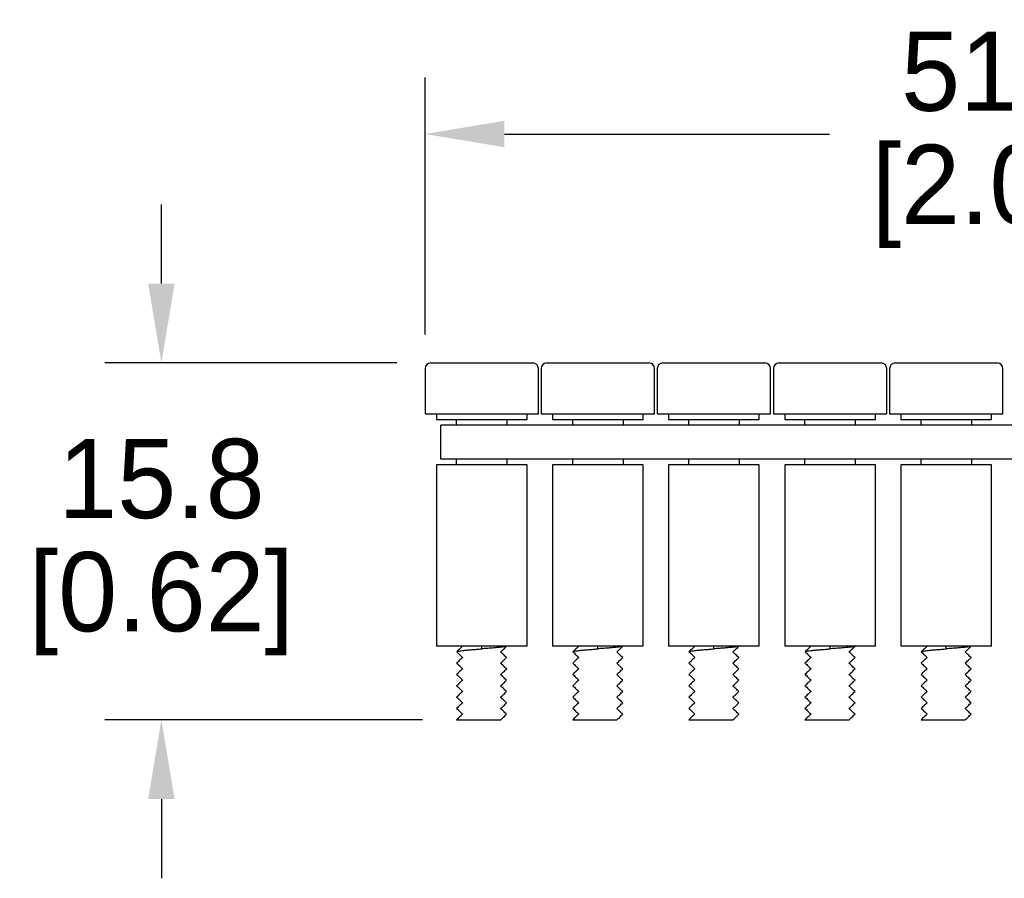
# Model space of a CAD drawing. Header units: inches. Extents: x 0 to 279, y 0 to 216.
# Tile 1 of 4: x 88 to 132, y 85 to 122. Entities that reach past the tile are written whole.
import ezdxf

# ---------------------------------------------------------------- set-up
doc = ezdxf.new("R2010")
doc.units = ezdxf.units.IN
doc.header["$LTSCALE"] = 10
doc.header["$MEASUREMENT"] = 0
doc.layers.add('DIMENSION', color=140, linetype='Continuous')
doc.dimstyles.get("Standard").update_dxf_attribs({"dimtxt": 3.5, "dimasz": 3.5, "dimexe": 2.5, "dimexo": 1.5, "dimgap": 1, "dimtad": 0, "dimtih": 1, "dimtoh": 1, "dimdec": 1, "dimzin": 0, "dimdsep": 46, "dimtxsty": 'Standard', "dimcen": 0, "dimadec": 0, "dimazin": 0, "dimtfac": 1, "dimtdec": 1, "dimtofl": 0, "dimtmove": 0, "dimatfit": 3, "dimfxl": 0, "dimtolj": 1, "dimtzin": 0, "dimarcsym": 0})

# ---------------------------------------------------------------- blocks, each defined once
blk = doc.blocks.new('*D1')
at = {"layer": 'DEFPOINTS', "color": 0}
for p in [(106.175, 117.381), (106.175, 107.025), (157.3, 107.025)]:
    blk.add_point(p, dxfattribs=at)
at = {"layer": 'DIMENSION', "color": 0, "lineweight": -2}
for p, q in [((106.175, 108.525), (106.175, 119.881)), ((157.3, 108.525), (157.3, 119.881)), ((109.675, 117.381), (124.03, 117.381)), ((153.8, 117.381), (139.446, 117.381))]:
    blk.add_line(p, q, dxfattribs=at)
at = {"layer": 'DIMENSION', "color": 0}
for points in [[(109.675, 117.965), (109.675, 116.798), (106.175, 117.381)], [(153.8, 117.965), (153.8, 116.798), (157.3, 117.381)]]:
    blk.add_solid(points, dxfattribs=at)
at = {"layer": 'DIMENSION', "color": 0, "char_height": 3.5, "attachment_point": 5}
for s, insert in [('\\A1;51.1', (131.738, 120.131)), ('\\A1;[2.01]', (131.738, 114.631))]:
    blk.add_mtext(s, dxfattribs=dict(at, insert=insert))
blk = doc.blocks.new('*D2')
at = {"layer": 'DEFPOINTS', "color": 0}
for p in [(106.425, 107.275), (94.538, 91.523), (107.566, 91.523)]:
    blk.add_point(p, dxfattribs=at)
at = {"layer": 'DIMENSION', "color": 0, "lineweight": -2}
for p, q in [((94.538, 110.775), (94.538, 114.275)), ((104.925, 107.275), (92.038, 107.275)), ((106.066, 91.523), (92.038, 91.523)), ((94.538, 88.023), (94.538, 84.523))]:
    blk.add_line(p, q, dxfattribs=at)
at = {"layer": 'DIMENSION', "color": 0}
for points in [[(93.954, 110.775), (95.121, 110.775), (94.538, 107.275)], [(93.954, 88.023), (95.121, 88.023), (94.538, 91.523)]]:
    blk.add_solid(points, dxfattribs=at)
at = {"layer": 'DIMENSION', "color": 0, "char_height": 3.5, "attachment_point": 5}
for s, insert in [('\\A1;15.8', (94.538, 102.149)), ('\\A1;[0.62]', (94.538, 96.649))]:
    blk.add_mtext(s, dxfattribs=dict(at, insert=insert))

msp = doc.modelspace()

# ---------------------------------------------------------------- linework, layer by layer
for p, q in [((106.175, 107.025), (106.175, 105.025)), ((106.425, 107.275), (108.675, 107.275)), ((108.675, 107.275), (110.925, 107.275)), ((111.175, 105.025), (111.175, 107.025)), ((111.3, 107.025), (111.3, 105.025)), ((111.55, 107.275), (113.8, 107.275)), ((113.8, 107.275), (116.05, 107.275)), ((116.3, 105.025), (116.3, 107.025)), ((116.425, 107.025), (116.425, 105.025)), ((116.675, 107.275), (118.925, 107.275)), ((118.925, 107.275), (121.175, 107.275)), ((121.425, 105.025), (121.425, 107.025)), ((121.55, 107.025), (121.55, 105.025)), ((121.8, 107.275), (124.05, 107.275)), ((124.05, 107.275), (126.3, 107.275)), ((126.55, 105.025), (126.55, 107.025)), ((126.675, 107.025), (126.675, 105.025)), ((126.925, 107.275), (129.175, 107.275)), ((129.175, 107.275), (131.425, 107.275)), ((131.675, 105.025), (131.675, 107.025)), ((106.175, 105.025), (108.675, 105.025)), ((106.675, 105.025), (106.675, 104.775)), ((106.675, 104.775), (108.675, 104.775)), ((107.55, 104.775), (107.55, 104.525)), ((108.675, 105.025), (111.175, 105.025)), ((108.675, 104.775), (110.675, 104.775)), ((109.8, 104.525), (109.8, 104.775)), ((110.675, 104.775), (110.675, 105.025)), ((111.3, 105.025), (113.8, 105.025)), ((111.8, 105.025), (111.8, 104.775)), ((111.8, 104.775), (113.8, 104.775)), ((112.675, 104.775), (112.675, 104.525)), ((113.8, 105.025), (116.3, 105.025)), ((113.8, 104.775), (115.8, 104.775)), ((114.925, 104.525), (114.925, 104.775)), ((115.8, 104.775), (115.8, 105.025)), ((116.425, 105.025), (118.925, 105.025)), ((116.925, 105.025), (116.925, 104.775)), ((116.925, 104.775), (118.925, 104.775)), ((117.8, 104.775), (117.8, 104.525)), ((118.925, 105.025), (121.425, 105.025)), ((118.925, 104.775), (120.925, 104.775)), ((120.05, 104.525), (120.05, 104.775)), ((120.925, 104.775), (120.925, 105.025)), ((121.55, 105.025), (124.05, 105.025)), ((122.05, 105.025), (122.05, 104.775)), ((122.05, 104.775), (124.05, 104.775)), ((122.925, 104.775), (122.925, 104.525)), ((124.05, 105.025), (126.55, 105.025)), ((124.05, 104.775), (126.05, 104.775)), ((125.175, 104.525), (125.175, 104.775)), ((126.05, 104.775), (126.05, 105.025)), ((126.675, 105.025), (129.175, 105.025)), ((127.175, 105.025), (127.175, 104.775)), ((127.175, 104.775), (129.175, 104.775)), ((128.05, 104.775), (128.05, 104.525)), ((129.175, 105.025), (131.675, 105.025)), ((129.175, 104.775), (131.175, 104.775)), ((130.3, 104.525), (130.3, 104.775)), ((131.175, 104.775), (131.175, 105.025)), ((106.875, 103.025), (106.875, 104.525)), ((156.625, 104.525), (106.875, 104.525)), ((156.625, 103.025), (106.875, 103.025)), ((107.55, 103.025), (107.55, 102.775)), ((109.8, 102.775), (109.8, 103.025)), ((112.675, 103.025), (112.675, 102.775)), ((114.925, 102.775), (114.925, 103.025)), ((117.8, 103.025), (117.8, 102.775)), ((120.05, 102.775), (120.05, 103.025)), ((122.925, 103.025), (122.925, 102.775)), ((125.175, 102.775), (125.175, 103.025)), ((128.05, 103.025), (128.05, 102.775)), ((130.3, 102.775), (130.3, 103.025)), ((106.675, 102.775), (106.675, 94.775)), ((110.675, 102.775), (106.675, 102.775)), ((110.675, 94.775), (110.675, 102.775)), ((111.8, 102.775), (111.8, 94.775)), ((115.8, 102.775), (111.8, 102.775)), ((115.8, 94.775), (115.8, 102.775)), ((116.925, 102.775), (116.925, 94.775)), ((120.925, 102.775), (116.925, 102.775)), ((120.925, 94.775), (120.925, 102.775)), ((122.05, 102.775), (122.05, 94.775)), ((126.05, 102.775), (122.05, 102.775)), ((126.05, 94.775), (126.05, 102.775)), ((127.175, 102.775), (127.175, 94.775)), ((131.175, 102.775), (127.175, 102.775)), ((131.175, 94.775), (131.175, 102.775)), ((110.675, 94.775), (106.675, 94.775)), ((115.8, 94.775), (111.8, 94.775)), ((120.925, 94.775), (116.925, 94.775)), ((126.05, 94.775), (122.05, 94.775)), ((131.175, 94.775), (127.175, 94.775)), ((107.566, 91.523), (109.514, 91.523)), ((112.691, 91.523), (114.639, 91.523)), ((117.816, 91.523), (119.764, 91.523)), ((122.941, 91.523), (124.889, 91.523)), ((128.066, 91.523), (130.014, 91.523))]:
    msp.add_line(p, q)
at = {"color": 7}
for p, q in [((108.675, 94.67), (108.675, 94.775)), ((109.775, 94.768), (109.782, 94.775)), ((113.8, 94.67), (113.8, 94.775)), ((114.9, 94.768), (114.907, 94.775)), ((118.925, 94.67), (118.925, 94.775)), ((120.025, 94.768), (120.032, 94.775)), ((124.05, 94.67), (124.05, 94.775)), ((125.15, 94.768), (125.157, 94.775)), ((129.175, 94.67), (129.175, 94.775)), ((130.275, 94.768), (130.282, 94.775)), ((108.675, 94.65), (108.675, 94.67)), ((113.8, 94.65), (113.8, 94.67)), ((118.925, 94.65), (118.925, 94.67)), ((124.05, 94.65), (124.05, 94.67)), ((129.175, 94.65), (129.175, 94.67))]:
    msp.add_line(p, q, dxfattribs=at)
for centre, start, end in [((106.425, 107.025), 90, 180), ((110.925, 107.025), 0, 90), ((111.55, 107.025), 90, 180), ((116.05, 107.025), 0, 90), ((116.675, 107.025), 90, 180), ((121.175, 107.025), 0, 90), ((121.8, 107.025), 90, 180), ((126.3, 107.025), 0, 90), ((126.925, 107.025), 90, 180), ((131.425, 107.025), 0, 90)]:
    msp.add_arc(centre, 0.25, start, end)
for points, knots in [([(107.835, 94.775), (107.793, 94.736), (107.707, 94.655), (107.621, 94.574), (107.572, 94.523)], [0, 0, 0, 0, 0.481298, 1, 1, 1, 1]), ([(108.675, 94.67), (108.747, 94.675), (108.893, 94.685), (109.107, 94.701), (109.305, 94.717), (109.478, 94.734), (109.616, 94.749), (109.715, 94.762), (109.748, 94.771), (109.762, 94.775)], [0, 0, 0, 0, 0.144865, 0.294554, 0.446264, 0.596957, 0.743714, 0.887229, 1, 1, 1, 1]), ([(109.506, 94.516), (109.551, 94.558), (109.64, 94.642), (109.73, 94.726), (109.775, 94.768)], [0, 0, 0, 0, 0.499853, 1, 1, 1, 1]), ([(112.96, 94.775), (112.918, 94.736), (112.832, 94.655), (112.746, 94.574), (112.697, 94.523)], [0, 0, 0, 0, 0.481298, 1, 1, 1, 1]), ([(113.8, 94.67), (113.872, 94.675), (114.018, 94.685), (114.232, 94.701), (114.43, 94.717), (114.603, 94.734), (114.741, 94.749), (114.84, 94.762), (114.873, 94.771), (114.887, 94.775)], [0, 0, 0, 0, 0.144865, 0.294554, 0.446264, 0.596957, 0.743714, 0.887229, 1, 1, 1, 1]), ([(114.631, 94.516), (114.676, 94.558), (114.765, 94.642), (114.855, 94.726), (114.9, 94.768)], [0, 0, 0, 0, 0.499853, 1, 1, 1, 1]), ([(118.085, 94.775), (118.043, 94.736), (117.957, 94.655), (117.871, 94.574), (117.822, 94.523)], [0, 0, 0, 0, 0.481298, 1, 1, 1, 1]), ([(118.925, 94.67), (118.997, 94.675), (119.143, 94.685), (119.357, 94.701), (119.555, 94.717), (119.728, 94.734), (119.866, 94.749), (119.965, 94.762), (119.998, 94.771), (120.012, 94.775)], [0, 0, 0, 0, 0.144865, 0.294554, 0.446264, 0.596957, 0.743714, 0.887229, 1, 1, 1, 1]), ([(119.756, 94.516), (119.801, 94.558), (119.89, 94.642), (119.98, 94.726), (120.025, 94.768)], [0, 0, 0, 0, 0.499853, 1, 1, 1, 1]), ([(123.21, 94.775), (123.168, 94.736), (123.082, 94.655), (122.996, 94.574), (122.947, 94.523)], [0, 0, 0, 0, 0.481298, 1, 1, 1, 1]), ([(124.05, 94.67), (124.122, 94.675), (124.268, 94.685), (124.482, 94.701), (124.68, 94.717), (124.853, 94.734), (124.991, 94.749), (125.09, 94.762), (125.123, 94.771), (125.137, 94.775)], [0, 0, 0, 0, 0.144865, 0.294554, 0.446264, 0.596957, 0.743714, 0.887229, 1, 1, 1, 1]), ([(124.881, 94.516), (124.926, 94.558), (125.015, 94.642), (125.105, 94.726), (125.15, 94.768)], [0, 0, 0, 0, 0.499853, 1, 1, 1, 1]), ([(128.335, 94.775), (128.293, 94.736), (128.207, 94.655), (128.121, 94.574), (128.072, 94.523)], [0, 0, 0, 0, 0.481298, 1, 1, 1, 1]), ([(129.175, 94.67), (129.247, 94.675), (129.393, 94.685), (129.607, 94.701), (129.805, 94.717), (129.978, 94.734), (130.116, 94.749), (130.215, 94.762), (130.248, 94.771), (130.262, 94.775)], [0, 0, 0, 0, 0.144865, 0.294554, 0.446264, 0.596957, 0.743714, 0.887229, 1, 1, 1, 1]), ([(130.006, 94.516), (130.051, 94.558), (130.14, 94.642), (130.23, 94.726), (130.275, 94.768)], [0, 0, 0, 0, 0.499853, 1, 1, 1, 1]), ([(107.572, 94.523), (107.621, 94.476), (107.707, 94.395), (107.793, 94.314), (107.835, 94.275)], [0, 0, 0, 0, 0.518353, 1, 1, 1, 1]), ([(107.581, 94.532), (107.584, 94.535), (107.592, 94.544), (107.652, 94.557), (107.751, 94.571), (107.888, 94.586), (108.057, 94.603), (108.252, 94.619), (108.461, 94.635), (108.605, 94.645), (108.675, 94.65)], [0, 0, 0, 0, 0.0793093, 0.2112176, 0.3388064, 0.4692789, 0.6032518, 0.7381296, 0.8712098, 1, 1, 1, 1]), ([(109.775, 94.268), (109.722, 94.315), (109.635, 94.396), (109.549, 94.477), (109.507, 94.516)], [0, 0, 0, 0, 0.517653, 1, 1, 1, 1]), ([(112.697, 94.523), (112.746, 94.476), (112.832, 94.395), (112.918, 94.314), (112.96, 94.275)], [0, 0, 0, 0, 0.518353, 1, 1, 1, 1]), ([(112.706, 94.532), (112.709, 94.535), (112.717, 94.544), (112.777, 94.557), (112.876, 94.571), (113.013, 94.586), (113.182, 94.603), (113.377, 94.619), (113.586, 94.635), (113.73, 94.645), (113.8, 94.65)], [0, 0, 0, 0, 0.0793093, 0.2112176, 0.3388064, 0.4692789, 0.6032518, 0.7381296, 0.8712098, 1, 1, 1, 1]), ([(114.9, 94.268), (114.847, 94.315), (114.76, 94.396), (114.674, 94.477), (114.632, 94.516)], [0, 0, 0, 0, 0.517653, 1, 1, 1, 1]), ([(117.822, 94.523), (117.871, 94.476), (117.957, 94.395), (118.043, 94.314), (118.085, 94.275)], [0, 0, 0, 0, 0.518353, 1, 1, 1, 1]), ([(117.831, 94.532), (117.834, 94.535), (117.842, 94.544), (117.902, 94.557), (118.001, 94.571), (118.138, 94.586), (118.307, 94.603), (118.502, 94.619), (118.711, 94.635), (118.855, 94.645), (118.925, 94.65)], [0, 0, 0, 0, 0.0793093, 0.2112176, 0.3388064, 0.4692789, 0.6032518, 0.7381296, 0.8712098, 1, 1, 1, 1]), ([(120.025, 94.268), (119.972, 94.315), (119.885, 94.396), (119.799, 94.477), (119.757, 94.516)], [0, 0, 0, 0, 0.517653, 1, 1, 1, 1]), ([(122.947, 94.523), (122.996, 94.476), (123.082, 94.395), (123.168, 94.314), (123.21, 94.275)], [0, 0, 0, 0, 0.518353, 1, 1, 1, 1]), ([(122.956, 94.532), (122.959, 94.535), (122.967, 94.544), (123.027, 94.557), (123.126, 94.571), (123.263, 94.586), (123.432, 94.603), (123.627, 94.619), (123.836, 94.635), (123.98, 94.645), (124.05, 94.65)], [0, 0, 0, 0, 0.0793093, 0.2112176, 0.3388064, 0.4692789, 0.6032518, 0.7381296, 0.8712098, 1, 1, 1, 1]), ([(125.15, 94.268), (125.097, 94.315), (125.01, 94.396), (124.924, 94.477), (124.882, 94.516)], [0, 0, 0, 0, 0.517653, 1, 1, 1, 1]), ([(128.072, 94.523), (128.121, 94.476), (128.207, 94.395), (128.293, 94.314), (128.335, 94.275)], [0, 0, 0, 0, 0.518353, 1, 1, 1, 1]), ([(128.081, 94.532), (128.084, 94.535), (128.092, 94.544), (128.152, 94.557), (128.251, 94.571), (128.388, 94.586), (128.557, 94.603), (128.752, 94.619), (128.961, 94.635), (129.105, 94.645), (129.175, 94.65)], [0, 0, 0, 0, 0.0793093, 0.2112176, 0.3388064, 0.4692789, 0.6032518, 0.7381296, 0.8712098, 1, 1, 1, 1]), ([(130.275, 94.268), (130.222, 94.315), (130.135, 94.396), (130.049, 94.477), (130.007, 94.516)], [0, 0, 0, 0, 0.517653, 1, 1, 1, 1]), ([(107.835, 94.275), (107.79, 94.233), (107.701, 94.149), (107.611, 94.065), (107.566, 94.023)], [0, 0, 0, 0, 0.499856, 1, 1, 1, 1]), ([(107.566, 94.023), (107.62, 93.977), (107.707, 93.895), (107.793, 93.814), (107.835, 93.775)], [0, 0, 0, 0, 0.517208, 1, 1, 1, 1]), ([(109.507, 94.016), (109.555, 94.062), (109.645, 94.146), (109.734, 94.23), (109.775, 94.268)], [0, 0, 0, 0, 0.5411538, 1, 1, 1, 1]), ([(109.776, 93.769), (109.721, 93.815), (109.635, 93.896), (109.548, 93.977), (109.507, 94.016)], [0, 0, 0, 0, 0.518076, 1, 1, 1, 1]), ([(112.96, 94.275), (112.915, 94.233), (112.826, 94.149), (112.736, 94.065), (112.691, 94.023)], [0, 0, 0, 0, 0.499856, 1, 1, 1, 1]), ([(112.691, 94.023), (112.745, 93.977), (112.832, 93.895), (112.918, 93.814), (112.96, 93.775)], [0, 0, 0, 0, 0.517208, 1, 1, 1, 1]), ([(114.632, 94.016), (114.68, 94.062), (114.77, 94.146), (114.859, 94.23), (114.9, 94.268)], [0, 0, 0, 0, 0.5411538, 1, 1, 1, 1]), ([(114.901, 93.769), (114.846, 93.815), (114.76, 93.896), (114.673, 93.977), (114.632, 94.016)], [0, 0, 0, 0, 0.518076, 1, 1, 1, 1]), ([(118.085, 94.275), (118.04, 94.233), (117.951, 94.149), (117.861, 94.065), (117.816, 94.023)], [0, 0, 0, 0, 0.499856, 1, 1, 1, 1]), ([(117.816, 94.023), (117.87, 93.977), (117.957, 93.895), (118.043, 93.814), (118.085, 93.775)], [0, 0, 0, 0, 0.517208, 1, 1, 1, 1]), ([(119.757, 94.016), (119.805, 94.062), (119.895, 94.146), (119.984, 94.23), (120.025, 94.268)], [0, 0, 0, 0, 0.5411538, 1, 1, 1, 1]), ([(120.026, 93.769), (119.971, 93.815), (119.885, 93.896), (119.798, 93.977), (119.757, 94.016)], [0, 0, 0, 0, 0.518076, 1, 1, 1, 1]), ([(123.21, 94.275), (123.165, 94.233), (123.076, 94.149), (122.986, 94.065), (122.941, 94.023)], [0, 0, 0, 0, 0.499856, 1, 1, 1, 1]), ([(122.941, 94.023), (122.995, 93.977), (123.082, 93.895), (123.168, 93.814), (123.21, 93.775)], [0, 0, 0, 0, 0.517208, 1, 1, 1, 1]), ([(124.882, 94.016), (124.93, 94.062), (125.02, 94.146), (125.109, 94.23), (125.15, 94.268)], [0, 0, 0, 0, 0.5411538, 1, 1, 1, 1]), ([(125.151, 93.769), (125.096, 93.815), (125.01, 93.896), (124.923, 93.977), (124.882, 94.016)], [0, 0, 0, 0, 0.518076, 1, 1, 1, 1]), ([(128.335, 94.275), (128.29, 94.233), (128.201, 94.149), (128.111, 94.065), (128.066, 94.023)], [0, 0, 0, 0, 0.499856, 1, 1, 1, 1]), ([(128.066, 94.023), (128.12, 93.977), (128.207, 93.895), (128.293, 93.814), (128.335, 93.775)], [0, 0, 0, 0, 0.517208, 1, 1, 1, 1]), ([(130.007, 94.016), (130.055, 94.062), (130.145, 94.146), (130.234, 94.23), (130.275, 94.268)], [0, 0, 0, 0, 0.5411538, 1, 1, 1, 1]), ([(130.276, 93.769), (130.221, 93.815), (130.135, 93.896), (130.048, 93.977), (130.007, 94.016)], [0, 0, 0, 0, 0.518076, 1, 1, 1, 1]), ([(107.836, 93.776), (107.791, 93.734), (107.702, 93.65), (107.612, 93.566), (107.567, 93.524)], [0, 0, 0, 0, 0.4998447, 1, 1, 1, 1]), ([(107.567, 93.524), (107.62, 93.477), (107.707, 93.395), (107.793, 93.314), (107.835, 93.275)], [0, 0, 0, 0, 0.517296, 1, 1, 1, 1]), ([(109.507, 93.517), (109.552, 93.559), (109.641, 93.643), (109.731, 93.727), (109.776, 93.769)], [0, 0, 0, 0, 0.499852, 1, 1, 1, 1]), ([(109.775, 93.269), (109.721, 93.315), (109.635, 93.396), (109.548, 93.477), (109.507, 93.516)], [0, 0, 0, 0, 0.518553, 1, 1, 1, 1]), ([(112.961, 93.776), (112.916, 93.734), (112.827, 93.65), (112.737, 93.566), (112.692, 93.524)], [0, 0, 0, 0, 0.4998447, 1, 1, 1, 1]), ([(112.692, 93.524), (112.745, 93.477), (112.832, 93.395), (112.918, 93.314), (112.96, 93.275)], [0, 0, 0, 0, 0.517296, 1, 1, 1, 1]), ([(114.632, 93.517), (114.677, 93.559), (114.766, 93.643), (114.856, 93.727), (114.901, 93.769)], [0, 0, 0, 0, 0.499852, 1, 1, 1, 1]), ([(114.9, 93.269), (114.846, 93.315), (114.76, 93.396), (114.673, 93.477), (114.632, 93.516)], [0, 0, 0, 0, 0.518553, 1, 1, 1, 1]), ([(118.086, 93.776), (118.041, 93.734), (117.952, 93.65), (117.862, 93.566), (117.817, 93.524)], [0, 0, 0, 0, 0.4998447, 1, 1, 1, 1]), ([(117.817, 93.524), (117.87, 93.477), (117.957, 93.395), (118.043, 93.314), (118.085, 93.275)], [0, 0, 0, 0, 0.517296, 1, 1, 1, 1]), ([(119.757, 93.517), (119.802, 93.559), (119.891, 93.643), (119.981, 93.727), (120.026, 93.769)], [0, 0, 0, 0, 0.499852, 1, 1, 1, 1]), ([(120.025, 93.269), (119.971, 93.315), (119.885, 93.396), (119.798, 93.477), (119.757, 93.516)], [0, 0, 0, 0, 0.518553, 1, 1, 1, 1]), ([(123.211, 93.776), (123.166, 93.734), (123.077, 93.65), (122.987, 93.566), (122.942, 93.524)], [0, 0, 0, 0, 0.4998447, 1, 1, 1, 1]), ([(122.942, 93.524), (122.995, 93.477), (123.082, 93.395), (123.168, 93.314), (123.21, 93.275)], [0, 0, 0, 0, 0.517296, 1, 1, 1, 1]), ([(124.882, 93.517), (124.927, 93.559), (125.016, 93.643), (125.106, 93.727), (125.151, 93.769)], [0, 0, 0, 0, 0.499852, 1, 1, 1, 1]), ([(125.15, 93.269), (125.096, 93.315), (125.01, 93.396), (124.923, 93.477), (124.882, 93.516)], [0, 0, 0, 0, 0.518553, 1, 1, 1, 1]), ([(128.336, 93.776), (128.291, 93.734), (128.202, 93.65), (128.112, 93.566), (128.067, 93.524)], [0, 0, 0, 0, 0.4998447, 1, 1, 1, 1]), ([(128.067, 93.524), (128.12, 93.477), (128.207, 93.395), (128.293, 93.314), (128.335, 93.275)], [0, 0, 0, 0, 0.517296, 1, 1, 1, 1]), ([(130.007, 93.517), (130.052, 93.559), (130.141, 93.643), (130.231, 93.727), (130.276, 93.769)], [0, 0, 0, 0, 0.499852, 1, 1, 1, 1]), ([(130.275, 93.269), (130.221, 93.315), (130.135, 93.396), (130.048, 93.477), (130.007, 93.516)], [0, 0, 0, 0, 0.518553, 1, 1, 1, 1]), ([(107.835, 93.275), (107.79, 93.233), (107.701, 93.149), (107.611, 93.065), (107.566, 93.023)], [0, 0, 0, 0, 0.499836, 1, 1, 1, 1]), ([(107.566, 93.023), (107.62, 92.976), (107.707, 92.895), (107.793, 92.814), (107.835, 92.775)], [0, 0, 0, 0, 0.518283, 1, 1, 1, 1]), ([(109.507, 93.016), (109.551, 93.058), (109.641, 93.143), (109.731, 93.227), (109.775, 93.269)], [0, 0, 0, 0, 0.4998308, 1, 1, 1, 1]), ([(109.775, 92.768), (109.722, 92.815), (109.635, 92.896), (109.549, 92.977), (109.507, 93.016)], [0, 0, 0, 0, 0.5171941, 1, 1, 1, 1]), ([(112.96, 93.275), (112.915, 93.233), (112.826, 93.149), (112.736, 93.065), (112.691, 93.023)], [0, 0, 0, 0, 0.499836, 1, 1, 1, 1]), ([(112.691, 93.023), (112.745, 92.976), (112.832, 92.895), (112.918, 92.814), (112.96, 92.775)], [0, 0, 0, 0, 0.518283, 1, 1, 1, 1]), ([(114.632, 93.016), (114.676, 93.058), (114.766, 93.143), (114.856, 93.227), (114.9, 93.269)], [0, 0, 0, 0, 0.4998308, 1, 1, 1, 1]), ([(114.9, 92.768), (114.847, 92.815), (114.76, 92.896), (114.674, 92.977), (114.632, 93.016)], [0, 0, 0, 0, 0.5171941, 1, 1, 1, 1]), ([(118.085, 93.275), (118.04, 93.233), (117.951, 93.149), (117.861, 93.065), (117.816, 93.023)], [0, 0, 0, 0, 0.499836, 1, 1, 1, 1]), ([(117.816, 93.023), (117.87, 92.976), (117.957, 92.895), (118.043, 92.814), (118.085, 92.775)], [0, 0, 0, 0, 0.518283, 1, 1, 1, 1]), ([(119.757, 93.016), (119.801, 93.058), (119.891, 93.143), (119.981, 93.227), (120.025, 93.269)], [0, 0, 0, 0, 0.4998308, 1, 1, 1, 1]), ([(120.025, 92.768), (119.972, 92.815), (119.885, 92.896), (119.799, 92.977), (119.757, 93.016)], [0, 0, 0, 0, 0.5171941, 1, 1, 1, 1]), ([(123.21, 93.275), (123.165, 93.233), (123.076, 93.149), (122.986, 93.065), (122.941, 93.023)], [0, 0, 0, 0, 0.499836, 1, 1, 1, 1]), ([(122.941, 93.023), (122.995, 92.976), (123.082, 92.895), (123.168, 92.814), (123.21, 92.775)], [0, 0, 0, 0, 0.518283, 1, 1, 1, 1]), ([(124.882, 93.016), (124.926, 93.058), (125.016, 93.143), (125.106, 93.227), (125.15, 93.269)], [0, 0, 0, 0, 0.4998308, 1, 1, 1, 1]), ([(125.15, 92.768), (125.097, 92.815), (125.01, 92.896), (124.924, 92.977), (124.882, 93.016)], [0, 0, 0, 0, 0.5171941, 1, 1, 1, 1]), ([(128.335, 93.275), (128.29, 93.233), (128.201, 93.149), (128.111, 93.065), (128.066, 93.023)], [0, 0, 0, 0, 0.499836, 1, 1, 1, 1]), ([(128.066, 93.023), (128.12, 92.976), (128.207, 92.895), (128.293, 92.814), (128.335, 92.775)], [0, 0, 0, 0, 0.518283, 1, 1, 1, 1]), ([(130.007, 93.016), (130.051, 93.058), (130.141, 93.143), (130.231, 93.227), (130.275, 93.269)], [0, 0, 0, 0, 0.4998308, 1, 1, 1, 1]), ([(130.275, 92.768), (130.222, 92.815), (130.135, 92.896), (130.049, 92.977), (130.007, 93.016)], [0, 0, 0, 0, 0.5171941, 1, 1, 1, 1]), ([(107.835, 92.775), (107.79, 92.733), (107.701, 92.649), (107.611, 92.565), (107.566, 92.523)], [0, 0, 0, 0, 0.499865, 1, 1, 1, 1]), ([(109.506, 92.516), (109.551, 92.558), (109.64, 92.642), (109.73, 92.726), (109.775, 92.768)], [0, 0, 0, 0, 0.499828, 1, 1, 1, 1]), ([(112.96, 92.775), (112.915, 92.733), (112.826, 92.649), (112.736, 92.565), (112.691, 92.523)], [0, 0, 0, 0, 0.499865, 1, 1, 1, 1]), ([(114.631, 92.516), (114.676, 92.558), (114.765, 92.642), (114.855, 92.726), (114.9, 92.768)], [0, 0, 0, 0, 0.499828, 1, 1, 1, 1]), ([(118.085, 92.775), (118.04, 92.733), (117.951, 92.649), (117.861, 92.565), (117.816, 92.523)], [0, 0, 0, 0, 0.499865, 1, 1, 1, 1]), ([(119.756, 92.516), (119.801, 92.558), (119.89, 92.642), (119.98, 92.726), (120.025, 92.768)], [0, 0, 0, 0, 0.499828, 1, 1, 1, 1]), ([(123.21, 92.775), (123.165, 92.733), (123.076, 92.649), (122.986, 92.565), (122.941, 92.523)], [0, 0, 0, 0, 0.499865, 1, 1, 1, 1]), ([(124.881, 92.516), (124.926, 92.558), (125.015, 92.642), (125.105, 92.726), (125.15, 92.768)], [0, 0, 0, 0, 0.499828, 1, 1, 1, 1]), ([(128.335, 92.775), (128.29, 92.733), (128.201, 92.649), (128.111, 92.565), (128.066, 92.523)], [0, 0, 0, 0, 0.499865, 1, 1, 1, 1]), ([(130.006, 92.516), (130.051, 92.558), (130.14, 92.642), (130.23, 92.726), (130.275, 92.768)], [0, 0, 0, 0, 0.499828, 1, 1, 1, 1]), ([(107.566, 92.523), (107.621, 92.476), (107.707, 92.395), (107.793, 92.314), (107.835, 92.275)], [0, 0, 0, 0, 0.518999, 1, 1, 1, 1]), ([(107.835, 92.275), (107.79, 92.233), (107.701, 92.149), (107.611, 92.065), (107.566, 92.023)], [0, 0, 0, 0, 0.499826, 1, 1, 1, 1]), ([(109.506, 92.016), (109.551, 92.058), (109.64, 92.142), (109.73, 92.226), (109.775, 92.268)], [0, 0, 0, 0, 0.499848, 1, 1, 1, 1]), ([(109.775, 92.268), (109.721, 92.316), (109.635, 92.396), (109.548, 92.478), (109.507, 92.516)], [0, 0, 0, 0, 0.518994, 1, 1, 1, 1]), ([(112.691, 92.523), (112.746, 92.476), (112.832, 92.395), (112.918, 92.314), (112.96, 92.275)], [0, 0, 0, 0, 0.518999, 1, 1, 1, 1]), ([(112.96, 92.275), (112.915, 92.233), (112.826, 92.149), (112.736, 92.065), (112.691, 92.023)], [0, 0, 0, 0, 0.499826, 1, 1, 1, 1]), ([(114.631, 92.016), (114.676, 92.058), (114.765, 92.142), (114.855, 92.226), (114.9, 92.268)], [0, 0, 0, 0, 0.499848, 1, 1, 1, 1]), ([(114.9, 92.268), (114.846, 92.316), (114.76, 92.396), (114.673, 92.478), (114.632, 92.516)], [0, 0, 0, 0, 0.518994, 1, 1, 1, 1]), ([(117.816, 92.523), (117.871, 92.476), (117.957, 92.395), (118.043, 92.314), (118.085, 92.275)], [0, 0, 0, 0, 0.518999, 1, 1, 1, 1]), ([(118.085, 92.275), (118.04, 92.233), (117.951, 92.149), (117.861, 92.065), (117.816, 92.023)], [0, 0, 0, 0, 0.499826, 1, 1, 1, 1]), ([(119.756, 92.016), (119.801, 92.058), (119.89, 92.142), (119.98, 92.226), (120.025, 92.268)], [0, 0, 0, 0, 0.499848, 1, 1, 1, 1]), ([(120.025, 92.268), (119.971, 92.316), (119.885, 92.396), (119.798, 92.478), (119.757, 92.516)], [0, 0, 0, 0, 0.518994, 1, 1, 1, 1]), ([(122.941, 92.523), (122.996, 92.476), (123.082, 92.395), (123.168, 92.314), (123.21, 92.275)], [0, 0, 0, 0, 0.518999, 1, 1, 1, 1]), ([(123.21, 92.275), (123.165, 92.233), (123.076, 92.149), (122.986, 92.065), (122.941, 92.023)], [0, 0, 0, 0, 0.499826, 1, 1, 1, 1]), ([(124.881, 92.016), (124.926, 92.058), (125.015, 92.142), (125.105, 92.226), (125.15, 92.268)], [0, 0, 0, 0, 0.499848, 1, 1, 1, 1]), ([(125.15, 92.268), (125.096, 92.316), (125.01, 92.396), (124.923, 92.478), (124.882, 92.516)], [0, 0, 0, 0, 0.518994, 1, 1, 1, 1]), ([(128.066, 92.523), (128.121, 92.476), (128.207, 92.395), (128.293, 92.314), (128.335, 92.275)], [0, 0, 0, 0, 0.518999, 1, 1, 1, 1]), ([(128.335, 92.275), (128.29, 92.233), (128.201, 92.149), (128.111, 92.065), (128.066, 92.023)], [0, 0, 0, 0, 0.499826, 1, 1, 1, 1]), ([(130.006, 92.016), (130.051, 92.058), (130.14, 92.142), (130.23, 92.226), (130.275, 92.268)], [0, 0, 0, 0, 0.499848, 1, 1, 1, 1]), ([(130.275, 92.268), (130.221, 92.316), (130.135, 92.396), (130.048, 92.478), (130.007, 92.516)], [0, 0, 0, 0, 0.518994, 1, 1, 1, 1]), ([(107.566, 92.023), (107.621, 91.976), (107.707, 91.895), (107.793, 91.814), (107.835, 91.775)], [0, 0, 0, 0, 0.518628, 1, 1, 1, 1]), ([(107.835, 91.775), (107.79, 91.733), (107.701, 91.649), (107.611, 91.565), (107.566, 91.523)], [0, 0, 0, 0, 0.499864, 1, 1, 1, 1]), ([(109.775, 91.768), (109.722, 91.815), (109.635, 91.896), (109.549, 91.977), (109.507, 92.016)], [0, 0, 0, 0, 0.517365, 1, 1, 1, 1]), ([(109.514, 91.523), (109.556, 91.563), (109.643, 91.644), (109.73, 91.726), (109.775, 91.768)], [0.0267278, 0.0267278, 0.0267278, 0.0267278, 0.4998697, 1, 1, 1, 1]), ([(112.691, 92.023), (112.746, 91.976), (112.832, 91.895), (112.918, 91.814), (112.96, 91.775)], [0, 0, 0, 0, 0.518628, 1, 1, 1, 1]), ([(112.96, 91.775), (112.915, 91.733), (112.826, 91.649), (112.736, 91.565), (112.691, 91.523)], [0, 0, 0, 0, 0.499864, 1, 1, 1, 1]), ([(114.9, 91.768), (114.847, 91.815), (114.76, 91.896), (114.674, 91.977), (114.632, 92.016)], [0, 0, 0, 0, 0.517365, 1, 1, 1, 1]), ([(114.639, 91.523), (114.681, 91.563), (114.768, 91.644), (114.855, 91.726), (114.9, 91.768)], [0.0267278, 0.0267278, 0.0267278, 0.0267278, 0.4998697, 1, 1, 1, 1]), ([(117.816, 92.023), (117.871, 91.976), (117.957, 91.895), (118.043, 91.814), (118.085, 91.775)], [0, 0, 0, 0, 0.518628, 1, 1, 1, 1]), ([(118.085, 91.775), (118.04, 91.733), (117.951, 91.649), (117.861, 91.565), (117.816, 91.523)], [0, 0, 0, 0, 0.499864, 1, 1, 1, 1]), ([(120.025, 91.768), (119.972, 91.815), (119.885, 91.896), (119.799, 91.977), (119.757, 92.016)], [0, 0, 0, 0, 0.517365, 1, 1, 1, 1]), ([(119.764, 91.523), (119.806, 91.563), (119.893, 91.644), (119.98, 91.726), (120.025, 91.768)], [0.0267278, 0.0267278, 0.0267278, 0.0267278, 0.4998697, 1, 1, 1, 1]), ([(122.941, 92.023), (122.996, 91.976), (123.082, 91.895), (123.168, 91.814), (123.21, 91.775)], [0, 0, 0, 0, 0.518628, 1, 1, 1, 1]), ([(123.21, 91.775), (123.165, 91.733), (123.076, 91.649), (122.986, 91.565), (122.941, 91.523)], [0, 0, 0, 0, 0.499864, 1, 1, 1, 1]), ([(125.15, 91.768), (125.097, 91.815), (125.01, 91.896), (124.924, 91.977), (124.882, 92.016)], [0, 0, 0, 0, 0.517365, 1, 1, 1, 1]), ([(124.889, 91.523), (124.931, 91.563), (125.018, 91.644), (125.105, 91.726), (125.15, 91.768)], [0.0267278, 0.0267278, 0.0267278, 0.0267278, 0.4998697, 1, 1, 1, 1]), ([(128.066, 92.023), (128.121, 91.976), (128.207, 91.895), (128.293, 91.814), (128.335, 91.775)], [0, 0, 0, 0, 0.518628, 1, 1, 1, 1]), ([(128.335, 91.775), (128.29, 91.733), (128.201, 91.649), (128.111, 91.565), (128.066, 91.523)], [0, 0, 0, 0, 0.499864, 1, 1, 1, 1]), ([(130.275, 91.768), (130.222, 91.815), (130.135, 91.896), (130.049, 91.977), (130.007, 92.016)], [0, 0, 0, 0, 0.517365, 1, 1, 1, 1]), ([(130.014, 91.523), (130.056, 91.563), (130.143, 91.644), (130.23, 91.726), (130.275, 91.768)], [0.0267278, 0.0267278, 0.0267278, 0.0267278, 0.4998697, 1, 1, 1, 1])]:
    msp.add_open_spline(points, degree=3, knots=knots, dxfattribs=at)

# ---------------------------------------------------------------- dimensions: what is measured, and where the dimension line sits
at = {"layer": 'DIMENSION'}
dim = msp.add_linear_dim(base=(106.175, 117.381), p1=(157.3, 107.025), p2=(106.175, 107.025), dimstyle='Standard', override={"dimpost": '\\X'}, dxfattribs=at)
dim.commit()
dim.dimension.update_dxf_attribs({"geometry": '*D1', "text_midpoint": (131.738, 117.381)})
dim = msp.add_linear_dim(base=(94.538, 91.523), p1=(106.425, 107.275), p2=(107.566, 91.523), angle=90, dimstyle='Standard', override={"dimpost": '\\X'}, dxfattribs=at)
dim.commit()
dim.dimension.update_dxf_attribs({"geometry": '*D2', "text_midpoint": (94.538, 99.399)})

doc.saveas('drawing.dxf')
